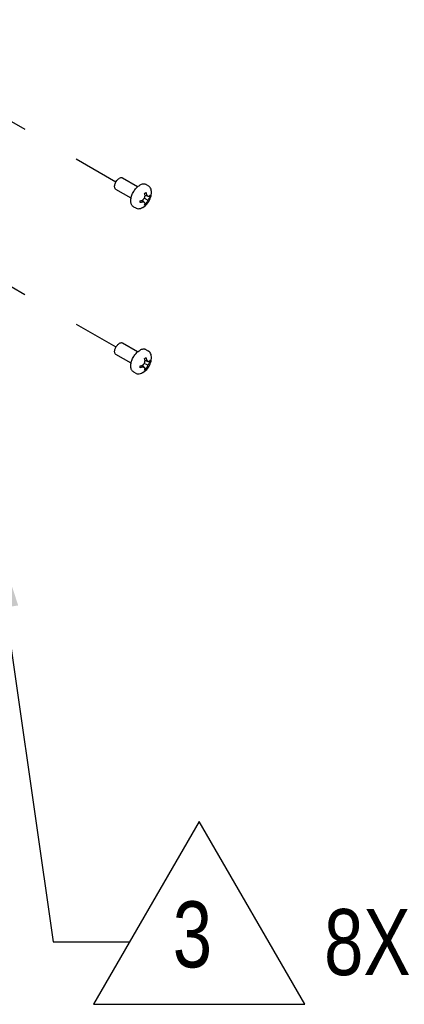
# Model space of a CAD drawing. Header units: inches. Extents: x 0 to 34, y 0 to 22.
# Tile 37 of 66: x 7.8 to 8.7, y 4 to 6.4. Entities that reach past the tile are written whole.
import ezdxf

# ---------------------------------------------------------------- set-up
doc = ezdxf.new("R2010")
doc.units = ezdxf.units.IN
doc.header["$LTSCALE"] = 1.87
doc.header["$MEASUREMENT"] = 0
doc.linetypes.add('CENTER', pattern=[0.6, 0.375, -0.075, 0.075, -0.075])
doc.layers.get('0').update_dxf_attribs({"linetype": 'CONTINUOUS'})
doc.layers.add('DEFAULT_1', color=7, linetype='CENTER')
doc.layers.add('DETAIL', color=7, linetype='CONTINUOUS')
doc.styles.get("Standard").update_dxf_attribs({"font": 'txt', "width": 0.8})

# ---------------------------------------------------------------- blocks, each defined once
blk = doc.blocks.new('TEXT_TRIANGLE_BL5', base_point=(8.2246, 4.5962))
at = {"layer": 'DETAIL', "color": 2, "linetype": 'CONTINUOUS'}
for p, q in [((7.7097, 5.1549), (7.8491, 4.1849)), ((8.1942, 4.4704), (7.9442, 4.0374)), ((8.4442, 4.0374), (8.1942, 4.4704)), ((7.8491, 4.1849), (8.0294, 4.1849)), ((7.9442, 4.0374), (8.4442, 4.0374))]:
    blk.add_line(p, q, dxfattribs=at)
blk.add_solid([(7.7662, 4.9812), (7.7097, 5.1549), (7.7043, 4.9723)], dxfattribs=at)
at = {"layer": 'DETAIL', "color": 2, "linetype": 'CONTINUOUS', "width": 0.8}
for s, height, p in [('3', 0.1562, (8.1317, 4.1248)), ('8X', 0.15625, (8.4894, 4.1065))]:
    blk.add_text(s, height=height, dxfattribs=at).set_placement(p)

msp = doc.modelspace()

# ---------------------------------------------------------------- linework, layer by layer
at = {"color": 2, "linetype": 'CONTINUOUS'}
for p, q in [((8.0007, 5.9882), (8.0021, 5.9896)), ((8.0021, 5.9896), (8.0036, 5.9908)), ((8.0036, 5.9908), (8.005, 5.9917)), ((8.0065, 5.9925), (8.005, 5.9917)), ((8.008, 5.993), (8.0065, 5.9925)), ((8.0094, 5.9932), (8.008, 5.993)), ((8.0107, 5.9932), (8.0094, 5.9932)), ((8.0119, 5.9929), (8.0107, 5.9932)), ((8.0127, 5.9925), (8.0119, 5.9929)), ((8.0484, 5.9719), (8.0127, 5.9925)), ((7.9942, 5.9737), (7.9944, 5.9756)), ((7.9942, 5.972), (7.9942, 5.9737)), ((7.9944, 5.9705), (7.9942, 5.972)), ((7.9944, 5.9756), (7.9948, 5.9774)), ((7.9948, 5.969), (7.9944, 5.9705)), ((7.9948, 5.9774), (7.9954, 5.9794)), ((7.9954, 5.9678), (7.9948, 5.969)), ((7.9954, 5.9794), (7.9961, 5.9813)), ((7.9961, 5.9668), (7.9954, 5.9678)), ((7.9961, 5.9813), (7.9971, 5.9831)), ((7.9971, 5.966), (7.9961, 5.9668)), ((7.9971, 5.9831), (7.9982, 5.9849)), ((7.9973, 5.9658), (7.9971, 5.966)), ((8.033, 5.9452), (7.9973, 5.9658)), ((7.9982, 5.9849), (7.9994, 5.9866)), ((7.9994, 5.9866), (8.0007, 5.9882)), ((8.0406, 5.9629), (8.042, 5.965)), ((8.042, 5.965), (8.0435, 5.9669)), ((8.0435, 5.9669), (8.0451, 5.9687)), ((8.0451, 5.9687), (8.0467, 5.9704)), ((8.0467, 5.9704), (8.0484, 5.9719)), ((8.0484, 5.9719), (8.0501, 5.9733)), ((8.0501, 5.9733), (8.0519, 5.9746)), ((8.0519, 5.9746), (8.0536, 5.9757)), ((8.0554, 5.9766), (8.0536, 5.9757)), ((8.0571, 5.9774), (8.0554, 5.9766)), ((8.0589, 5.9779), (8.0571, 5.9774)), ((8.0605, 5.9783), (8.0589, 5.9779)), ((8.0622, 5.9785), (8.0605, 5.9783)), ((8.0638, 5.9786), (8.0622, 5.9785)), ((8.0653, 5.9784), (8.0638, 5.9786)), ((8.0667, 5.978), (8.0653, 5.9784)), ((8.0681, 5.9775), (8.0667, 5.978)), ((8.0687, 5.9772), (8.0681, 5.9775)), ((8.0687, 5.9772), (8.0741, 5.974)), ((8.0747, 5.9737), (8.0741, 5.974)), ((8.0764, 5.9723), (8.0747, 5.9737)), ((8.078, 5.9705), (8.0764, 5.9723)), ((8.0792, 5.9685), (8.078, 5.9705)), ((8.0802, 5.9661), (8.0792, 5.9685)), ((8.0808, 5.9634), (8.0802, 5.9661)), ((8.0324, 5.9409), (8.0326, 5.943)), ((8.0326, 5.943), (8.033, 5.9452)), ((8.033, 5.9452), (8.0335, 5.9475)), ((8.0335, 5.9475), (8.0341, 5.9497)), ((8.0341, 5.9497), (8.0349, 5.952)), ((8.0349, 5.952), (8.0358, 5.9543)), ((8.0358, 5.9543), (8.0368, 5.9565)), ((8.0368, 5.9565), (8.038, 5.9587)), ((8.038, 5.9587), (8.0392, 5.9609)), ((8.0392, 5.9609), (8.0406, 5.9629)), ((8.061, 5.9414), (8.0622, 5.9425)), ((8.0622, 5.9425), (8.0633, 5.9436)), ((8.0633, 5.9436), (8.0644, 5.9449)), ((8.0644, 5.9449), (8.0648, 5.9461)), ((8.0708, 5.9412), (8.0644, 5.9449)), ((8.0648, 5.9562), (8.0654, 5.9566)), ((8.0648, 5.956), (8.0648, 5.9562)), ((8.0653, 5.9543), (8.0648, 5.956)), ((8.0648, 5.9461), (8.0652, 5.9473)), ((8.0652, 5.9473), (8.0655, 5.9485)), ((8.0658, 5.9527), (8.0653, 5.9543)), ((8.0654, 5.9566), (8.066, 5.9569)), ((8.0655, 5.9485), (8.0658, 5.9498)), ((8.0661, 5.9512), (8.0658, 5.9527)), ((8.0658, 5.9498), (8.0661, 5.9512)), ((8.066, 5.9569), (8.0666, 5.9573)), ((8.0708, 5.9508), (8.066, 5.9516)), ((8.0719, 5.9497), (8.066, 5.9507)), ((8.0666, 5.9573), (8.0673, 5.9576)), ((8.0673, 5.9576), (8.0679, 5.958)), ((8.0679, 5.958), (8.0684, 5.9583)), ((8.0684, 5.9583), (8.0685, 5.9582)), ((8.0685, 5.9582), (8.069, 5.9564)), ((8.069, 5.9564), (8.0695, 5.9548)), ((8.0695, 5.9548), (8.0698, 5.9533)), ((8.0698, 5.9533), (8.0705, 5.9525)), ((8.0705, 5.9525), (8.0711, 5.9518)), ((8.0708, 5.9508), (8.0727, 5.9497)), ((8.0711, 5.9518), (8.0717, 5.951)), ((8.0717, 5.951), (8.0722, 5.9504)), ((8.0784, 5.9483), (8.0719, 5.9497)), ((8.0722, 5.9504), (8.0727, 5.9497)), ((8.0727, 5.9497), (8.0737, 5.9496)), ((8.0737, 5.9496), (8.0745, 5.9496)), ((8.0745, 5.9427), (8.0737, 5.9414)), ((8.0745, 5.9496), (8.0753, 5.9496)), ((8.0753, 5.944), (8.0745, 5.9427)), ((8.0753, 5.9496), (8.0761, 5.9497)), ((8.0761, 5.9454), (8.0753, 5.944)), ((8.0761, 5.9497), (8.0769, 5.9505)), ((8.0769, 5.9462), (8.0761, 5.9454)), ((8.0766, 5.9401), (8.0781, 5.9432)), ((8.0769, 5.9505), (8.0776, 5.9514)), ((8.0776, 5.9472), (8.0769, 5.9462)), ((8.0776, 5.9514), (8.0784, 5.9525)), ((8.0784, 5.9482), (8.0776, 5.9472)), ((8.0781, 5.9432), (8.0793, 5.9465)), ((8.0784, 5.9526), (8.0785, 5.9511)), ((8.0784, 5.9525), (8.0784, 5.9526)), ((8.0785, 5.9497), (8.0784, 5.9483)), ((8.0784, 5.9483), (8.0784, 5.9482)), ((8.0785, 5.9511), (8.0785, 5.9497)), ((8.0793, 5.9465), (8.0802, 5.9499)), ((8.0802, 5.9499), (8.0808, 5.9532)), ((8.0811, 5.9606), (8.0808, 5.9634)), ((8.0808, 5.9532), (8.0811, 5.9569)), ((8.0812, 5.9598), (8.0811, 5.9606)), ((8.0811, 5.9569), (8.0812, 5.9598)), ((8.0323, 5.9388), (8.0324, 5.9409)), ((8.0324, 5.9368), (8.0323, 5.9388)), ((8.0326, 5.9349), (8.0324, 5.9368)), ((8.033, 5.9332), (8.0326, 5.9349)), ((8.0335, 5.9315), (8.033, 5.9332)), ((8.0341, 5.93), (8.0335, 5.9315)), ((8.0349, 5.9286), (8.0341, 5.93)), ((8.0358, 5.9274), (8.0349, 5.9286)), ((8.0368, 5.9263), (8.0358, 5.9274)), ((8.038, 5.9254), (8.0368, 5.9263)), ((8.0386, 5.925), (8.038, 5.9254)), ((8.0386, 5.925), (8.044, 5.9219)), ((8.044, 5.9219), (8.0454, 5.9212)), ((8.0454, 5.9212), (8.0476, 5.9205)), ((8.0476, 5.9205), (8.05, 5.9202)), ((8.05, 5.9202), (8.0524, 5.9204)), ((8.0524, 5.9204), (8.055, 5.9209)), ((8.0548, 5.9389), (8.0549, 5.939)), ((8.0548, 5.9375), (8.0548, 5.9389)), ((8.0548, 5.936), (8.0548, 5.9375)), ((8.0548, 5.9347), (8.0548, 5.936)), ((8.0549, 5.9347), (8.0548, 5.9347)), ((8.0549, 5.939), (8.0567, 5.9394)), ((8.0567, 5.9351), (8.0549, 5.9347)), ((8.055, 5.9209), (8.0577, 5.9219)), ((8.0567, 5.9394), (8.0583, 5.9398)), ((8.0583, 5.9356), (8.0567, 5.9351)), ((8.0577, 5.9219), (8.0599, 5.9229)), ((8.0583, 5.9398), (8.0598, 5.9403)), ((8.0598, 5.936), (8.0583, 5.9356)), ((8.0625, 5.9364), (8.0594, 5.9401)), ((8.0598, 5.9403), (8.061, 5.9414)), ((8.061, 5.9358), (8.0598, 5.936)), ((8.0599, 5.9229), (8.0607, 5.9234)), ((8.064, 5.936), (8.0602, 5.9406)), ((8.0607, 5.9234), (8.0641, 5.9256)), ((8.0622, 5.9356), (8.061, 5.9358)), ((8.0633, 5.9354), (8.0622, 5.9356)), ((8.0625, 5.9364), (8.0644, 5.9353)), ((8.0644, 5.9353), (8.0633, 5.9354)), ((8.0684, 5.931), (8.064, 5.936)), ((8.0641, 5.9256), (8.0672, 5.928)), ((8.0648, 5.9347), (8.0644, 5.9353)), ((8.0652, 5.9341), (8.0648, 5.9347)), ((8.0648, 5.929), (8.0653, 5.9302)), ((8.0654, 5.9292), (8.0648, 5.9289)), ((8.0648, 5.9289), (8.0648, 5.929)), ((8.0655, 5.9335), (8.0652, 5.9341)), ((8.0653, 5.9302), (8.0658, 5.9313)), ((8.066, 5.9295), (8.0654, 5.9292)), ((8.0658, 5.9329), (8.0655, 5.9335)), ((8.0661, 5.9323), (8.0658, 5.9329)), ((8.0658, 5.9313), (8.0661, 5.9323)), ((8.0666, 5.9299), (8.066, 5.9295)), ((8.0673, 5.9303), (8.0666, 5.9299)), ((8.0672, 5.928), (8.07, 5.9308)), ((8.0679, 5.9306), (8.0673, 5.9303)), ((8.0684, 5.931), (8.0679, 5.9306)), ((8.0685, 5.9311), (8.0684, 5.931)), ((8.069, 5.9323), (8.0685, 5.9311)), ((8.0695, 5.9334), (8.069, 5.9323)), ((8.0698, 5.9345), (8.0695, 5.9334)), ((8.0705, 5.9356), (8.0698, 5.9345)), ((8.07, 5.9308), (8.0726, 5.9338)), ((8.0711, 5.9367), (8.0705, 5.9356)), ((8.0708, 5.9412), (8.0727, 5.9401)), ((8.0717, 5.9378), (8.0711, 5.9367)), ((8.0722, 5.9389), (8.0717, 5.9378)), ((8.0727, 5.9401), (8.0722, 5.9389)), ((8.0726, 5.9338), (8.0748, 5.9369)), ((8.0737, 5.9414), (8.0727, 5.9401)), ((8.0748, 5.9369), (8.0766, 5.9401)), ((7.9961, 5.5905), (7.9971, 5.5924)), ((7.9971, 5.5924), (7.9982, 5.5942)), ((7.9982, 5.5942), (7.9994, 5.5959)), ((7.9994, 5.5959), (8.0007, 5.5974)), ((8.0007, 5.5974), (8.0021, 5.5988)), ((8.0021, 5.5988), (8.0036, 5.6)), ((8.0036, 5.6), (8.005, 5.601)), ((8.0065, 5.6017), (8.005, 5.601)), ((8.008, 5.6022), (8.0065, 5.6017)), ((8.0094, 5.6024), (8.008, 5.6022)), ((8.0107, 5.6024), (8.0094, 5.6024)), ((8.0119, 5.6021), (8.0107, 5.6024)), ((8.0127, 5.6017), (8.0119, 5.6021)), ((8.0484, 5.5811), (8.0127, 5.6017)), ((7.9942, 5.583), (7.9944, 5.5848)), ((7.9942, 5.5813), (7.9942, 5.583)), ((7.9944, 5.5797), (7.9942, 5.5813)), ((7.9944, 5.5848), (7.9948, 5.5867)), ((7.9948, 5.5783), (7.9944, 5.5797)), ((7.9948, 5.5867), (7.9954, 5.5886)), ((7.9954, 5.577), (7.9948, 5.5783)), ((7.9954, 5.5886), (7.9961, 5.5905)), ((7.9961, 5.576), (7.9954, 5.577)), ((7.9971, 5.5752), (7.9961, 5.576)), ((7.9973, 5.5751), (7.9971, 5.5752)), ((8.033, 5.5545), (7.9973, 5.5751)), ((8.038, 5.568), (8.0392, 5.5701)), ((8.0392, 5.5701), (8.0406, 5.5722)), ((8.0406, 5.5722), (8.042, 5.5742)), ((8.042, 5.5742), (8.0435, 5.5761)), ((8.0435, 5.5761), (8.0451, 5.5779)), ((8.0451, 5.5779), (8.0467, 5.5796)), ((8.0467, 5.5796), (8.0484, 5.5812)), ((8.0484, 5.5812), (8.0501, 5.5826)), ((8.0501, 5.5826), (8.0519, 5.5838)), ((8.0519, 5.5838), (8.0536, 5.5849)), ((8.0554, 5.5859), (8.0536, 5.5849)), ((8.0571, 5.5866), (8.0554, 5.5859)), ((8.0589, 5.5872), (8.0571, 5.5866)), ((8.0605, 5.5876), (8.0589, 5.5872)), ((8.0622, 5.5878), (8.0605, 5.5876)), ((8.0638, 5.5878), (8.0622, 5.5878)), ((8.0653, 5.5876), (8.0638, 5.5878)), ((8.0667, 5.5873), (8.0653, 5.5876)), ((8.0681, 5.5868), (8.0667, 5.5873)), ((8.0687, 5.5864), (8.0681, 5.5868)), ((8.0687, 5.5864), (8.0741, 5.5833)), ((8.0747, 5.5829), (8.0741, 5.5833)), ((8.0764, 5.5815), (8.0747, 5.5829)), ((8.078, 5.5798), (8.0764, 5.5815)), ((8.0792, 5.5777), (8.078, 5.5798)), ((8.0802, 5.5754), (8.0792, 5.5777)), ((8.0808, 5.5727), (8.0802, 5.5754)), ((8.0811, 5.5698), (8.0808, 5.5727)), ((8.0812, 5.569), (8.0811, 5.5698)), ((8.0811, 5.5661), (8.0812, 5.569)), ((8.0323, 5.5481), (8.0324, 5.5501)), ((8.0324, 5.5461), (8.0323, 5.5481)), ((8.0324, 5.5501), (8.0326, 5.5523)), ((8.0326, 5.5442), (8.0324, 5.5461)), ((8.0326, 5.5523), (8.033, 5.5545)), ((8.033, 5.5545), (8.0335, 5.5567)), ((8.0335, 5.5567), (8.0341, 5.559)), ((8.0341, 5.559), (8.0349, 5.5612)), ((8.0349, 5.5612), (8.0358, 5.5635)), ((8.0358, 5.5635), (8.0368, 5.5657)), ((8.0368, 5.5657), (8.038, 5.568)), ((8.0548, 5.5467), (8.0548, 5.5482)), ((8.0548, 5.5482), (8.0549, 5.5482)), ((8.0548, 5.5453), (8.0548, 5.5467)), ((8.0549, 5.5482), (8.0567, 5.5486)), ((8.0567, 5.5486), (8.0583, 5.5491)), ((8.0583, 5.5491), (8.0598, 5.5495)), ((8.0625, 5.5456), (8.0594, 5.5494)), ((8.0598, 5.5495), (8.061, 5.5506)), ((8.064, 5.5452), (8.0602, 5.5499)), ((8.061, 5.5506), (8.0622, 5.5517)), ((8.0622, 5.5517), (8.0633, 5.5529)), ((8.0625, 5.5456), (8.0644, 5.5445)), ((8.0633, 5.5529), (8.0644, 5.5541)), ((8.0644, 5.5541), (8.0648, 5.5553)), ((8.0708, 5.5504), (8.0644, 5.5541)), ((8.0648, 5.5655), (8.0654, 5.5658)), ((8.0648, 5.5653), (8.0648, 5.5655)), ((8.0653, 5.5635), (8.0648, 5.5653)), ((8.0648, 5.5553), (8.0652, 5.5565)), ((8.0652, 5.5565), (8.0655, 5.5578)), ((8.0658, 5.5619), (8.0653, 5.5635)), ((8.0654, 5.5658), (8.066, 5.5662)), ((8.0655, 5.5578), (8.0658, 5.5591)), ((8.0661, 5.5604), (8.0658, 5.5619)), ((8.0658, 5.5591), (8.0661, 5.5604)), ((8.066, 5.5662), (8.0666, 5.5665)), ((8.0708, 5.56), (8.066, 5.5608)), ((8.0719, 5.5589), (8.066, 5.5599)), ((8.0666, 5.5665), (8.0673, 5.5669)), ((8.0673, 5.5669), (8.0679, 5.5672)), ((8.0679, 5.5672), (8.0684, 5.5676)), ((8.0684, 5.5676), (8.0685, 5.5674)), ((8.0685, 5.5674), (8.069, 5.5656)), ((8.069, 5.5656), (8.0695, 5.564)), ((8.0695, 5.564), (8.0698, 5.5626)), ((8.0698, 5.5626), (8.0705, 5.5618)), ((8.0705, 5.5618), (8.0711, 5.561)), ((8.0711, 5.546), (8.0705, 5.5449)), ((8.0708, 5.56), (8.0727, 5.5589)), ((8.0708, 5.5504), (8.0727, 5.5493)), ((8.0711, 5.561), (8.0717, 5.5603)), ((8.0717, 5.5471), (8.0711, 5.546)), ((8.0717, 5.5603), (8.0722, 5.5596)), ((8.0722, 5.5482), (8.0717, 5.5471)), ((8.0784, 5.5576), (8.0719, 5.5589)), ((8.0722, 5.5596), (8.0727, 5.5589)), ((8.0727, 5.5493), (8.0722, 5.5482)), ((8.0726, 5.5431), (8.0748, 5.5461)), ((8.0727, 5.5589), (8.0737, 5.5589)), ((8.0737, 5.5507), (8.0727, 5.5493)), ((8.0737, 5.5589), (8.0745, 5.5589)), ((8.0745, 5.552), (8.0737, 5.5507)), ((8.0745, 5.5589), (8.0753, 5.5589)), ((8.0753, 5.5533), (8.0745, 5.552)), ((8.0748, 5.5461), (8.0766, 5.5493)), ((8.0753, 5.5589), (8.0761, 5.5589)), ((8.0761, 5.5547), (8.0753, 5.5533)), ((8.0761, 5.5589), (8.0769, 5.5598)), ((8.0769, 5.5555), (8.0761, 5.5547)), ((8.0766, 5.5493), (8.0781, 5.5525)), ((8.0769, 5.5598), (8.0776, 5.5607)), ((8.0776, 5.5564), (8.0769, 5.5555)), ((8.0776, 5.5607), (8.0784, 5.5617)), ((8.0784, 5.5575), (8.0776, 5.5564)), ((8.0781, 5.5525), (8.0793, 5.5557)), ((8.0784, 5.5618), (8.0785, 5.5604)), ((8.0784, 5.5617), (8.0784, 5.5618)), ((8.0785, 5.559), (8.0784, 5.5576)), ((8.0784, 5.5576), (8.0784, 5.5575)), ((8.0785, 5.5604), (8.0785, 5.559)), ((8.0793, 5.5557), (8.0802, 5.5592)), ((8.0802, 5.5592), (8.0808, 5.5624)), ((8.0808, 5.5624), (8.0811, 5.5661)), ((8.033, 5.5424), (8.0326, 5.5442)), ((8.0335, 5.5407), (8.033, 5.5424)), ((8.0341, 5.5392), (8.0335, 5.5407)), ((8.0349, 5.5378), (8.0341, 5.5392)), ((8.0358, 5.5366), (8.0349, 5.5378)), ((8.0368, 5.5355), (8.0358, 5.5366)), ((8.038, 5.5347), (8.0368, 5.5355)), ((8.0386, 5.5343), (8.038, 5.5347)), ((8.0386, 5.5343), (8.044, 5.5311)), ((8.044, 5.5311), (8.0454, 5.5304)), ((8.0454, 5.5304), (8.0476, 5.5298)), ((8.0476, 5.5298), (8.05, 5.5295)), ((8.05, 5.5295), (8.0524, 5.5296)), ((8.0524, 5.5296), (8.055, 5.5302)), ((8.0548, 5.5439), (8.0548, 5.5453)), ((8.0549, 5.5439), (8.0548, 5.5439)), ((8.0567, 5.5444), (8.0549, 5.5439)), ((8.055, 5.5302), (8.0577, 5.5311)), ((8.0583, 5.5448), (8.0567, 5.5444)), ((8.0577, 5.5311), (8.0599, 5.5322)), ((8.0598, 5.5452), (8.0583, 5.5448)), ((8.061, 5.545), (8.0598, 5.5452)), ((8.0599, 5.5322), (8.0607, 5.5326)), ((8.0607, 5.5326), (8.0641, 5.5348)), ((8.0622, 5.5448), (8.061, 5.545)), ((8.0633, 5.5447), (8.0622, 5.5448)), ((8.0644, 5.5445), (8.0633, 5.5447)), ((8.0684, 5.5403), (8.064, 5.5452)), ((8.0641, 5.5348), (8.0672, 5.5372)), ((8.0648, 5.5439), (8.0644, 5.5445)), ((8.0652, 5.5433), (8.0648, 5.5439)), ((8.0648, 5.5382), (8.0653, 5.5394)), ((8.0654, 5.5385), (8.0648, 5.5381)), ((8.0648, 5.5381), (8.0648, 5.5382)), ((8.0655, 5.5427), (8.0652, 5.5433)), ((8.0653, 5.5394), (8.0658, 5.5405)), ((8.066, 5.5388), (8.0654, 5.5385)), ((8.0658, 5.5422), (8.0655, 5.5427)), ((8.0661, 5.5416), (8.0658, 5.5422)), ((8.0658, 5.5405), (8.0661, 5.5416)), ((8.0666, 5.5391), (8.066, 5.5388)), ((8.0673, 5.5395), (8.0666, 5.5391)), ((8.0672, 5.5372), (8.07, 5.54)), ((8.0679, 5.5399), (8.0673, 5.5395)), ((8.0684, 5.5403), (8.0679, 5.5399)), ((8.0685, 5.5404), (8.0684, 5.5403)), ((8.069, 5.5415), (8.0685, 5.5404)), ((8.0695, 5.5427), (8.069, 5.5415)), ((8.0698, 5.5437), (8.0695, 5.5427)), ((8.0705, 5.5449), (8.0698, 5.5437)), ((8.07, 5.54), (8.0726, 5.5431))]:
    msp.add_line(p, q, dxfattribs=at)
at = {"layer": 'DEFAULT_1', "color": 2, "linetype": 'CENTER'}
for p, q in [((7.1747, 6.4588), (7.9974, 5.9837)), ((7.1747, 6.068), (7.9974, 5.593))]:
    msp.add_line(p, q, dxfattribs=at)

# ---------------------------------------------------------------- block references
at = {"layer": 'DETAIL', "color": 2, "linetype": 'CONTINUOUS'}
msp.add_blockref('TEXT_TRIANGLE_BL5', (8.2246, 4.5962), dxfattribs=at)

doc.saveas('drawing.dxf')
